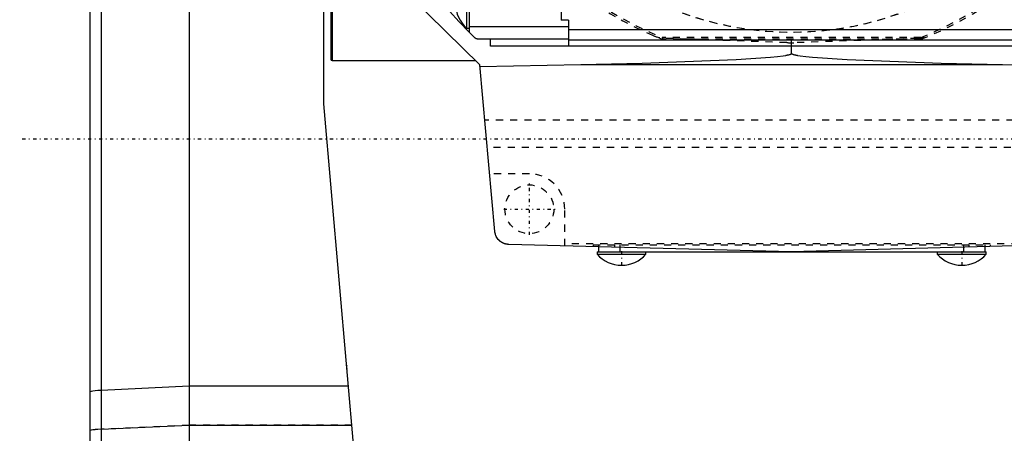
# Model space of a CAD drawing. Extents: x -109 to 109, y -1 to 887.
# Tile 8 of 15: x -109 to 30, y 618 to 677. Entities that reach past the tile are written whole.
import ezdxf

# ---------------------------------------------------------------- set-up
doc = ezdxf.new("R2010")
doc.units = 0
doc.linetypes.add('CENTER', pattern=[1.5, 0.45, -0.5, 0.05, -0.5])
doc.linetypes.add('DASHED', pattern=[2, 1, -1])
for name, color, linetype in [('AM_0', 7, 'CONTINUOUS'), ('AM_3', 7, 'DASHED'), ('AM_7', 7, 'CENTER')]:
    doc.layers.add(name, color=color, linetype=linetype)

msp = doc.modelspace()

# ---------------------------------------------------------------- linework, layer by layer
at = {"layer": 'AM_0', "color": 7, "linetype": 'CONTINUOUS'}
for p, q in [((-66, 664.88), (-66, 769)), ((-65, 768.8), (-65, 671.2)), ((-64.8, 769), (-64.8, 671)), ((-99, 750), (-99, 540.25)), ((-97.41, 695.32), (-97.41, 605)), ((-85, 694.74), (-85, 531)), ((-44, 670.37), (-53.86, 680.08)), ((-45.84, 675.55), (-45.84, 678.23)), ((-45.5, 678.07), (-45.5, 674.99)), ((-32.5, 678.22), (-32.5, 676.7)), ((-31.5, 676.7), (-32.5, 676.7)), ((-31.5, 676.7), (-31.5, 673)), ((-45.84, 675.55), (-45.5, 675.55)), ((-45.5, 675.78), (-31.5, 675.78)), ((31.5, 675.35), (-31.5, 675.35)), ((-44.79, 674.29), (-45.5, 674.99)), ((-31.5, 674), (-44.09, 674)), ((-42.5, 673), (-42.5, 674)), ((31.5, 673.88), (-31.5, 673.88)), ((42.5, 673), (-42.5, 673)), ((0, 671.98), (0, 673)), ((-64.8, 671), (-44.64, 671)), ((-41.86, 646.86), (-44, 670.37)), ((-29.73, 670.4), (-43.98, 670.11)), ((29.73, 670.4), (-29.73, 670.4)), ((43.98, 670.11), (29.73, 670.4)), ((-61.16, 609.59), (-66, 664.88)), ((0, 644), (-39.92, 645.05)), ((-27.25, 644.71), (-27.25, 644)), ((-24.25, 644.64), (-24.25, 644)), ((39.92, 645.05), (0, 644)), ((24.25, 644.64), (24.25, 644)), ((27.25, 644.71), (27.25, 644)), ((-27.45, 644), (-27.45, 643.66)), ((-27.45, 644), (27.45, 644)), ((-27.45, 643.66), (-20.55, 643.66)), ((-20.55, 643.66), (-20.55, 644)), ((20.55, 644), (20.55, 643.66)), ((20.55, 643.66), (27.45, 643.66)), ((27.45, 643.66), (27.45, 644)), ((-62.72, 627.44), (-62.8, 628.01)), ((-62.8, 628.01), (-62.77, 627.93)), ((-62.8, 628.01), (-62.77, 627.99)), ((-85, 625.02), (-97.41, 624.44)), ((-62.51, 625.02), (-85, 625.02)), ((-97.41, 618.96), (-85, 619.54)), ((-85, 619.54), (-62.03, 619.54))]:
    msp.add_line(p, q, dxfattribs=at)
for points in [[(-97.41, 624.44), (-97.86, 624.42), (-98.25, 624.38), (-98.57, 624.35), (-98.81, 624.3), (-98.95, 624.26), (-99, 624.21)], [(-97.41, 618.96), (-97.86, 618.94), (-98.25, 618.91), (-98.57, 618.87), (-98.81, 618.83), (-98.95, 618.78), (-99, 618.73)]]:
    msp.add_lwpolyline(points, dxfattribs=at)
for points in [[(-44.09, 674, 0), (-44.09, 674, 0), (-44.1, 674, 0), (-44.11, 674, 0), (-44.11, 674, 0), (-44.12, 674, 0), (-44.12, 674, 0), (-44.13, 674, 0), (-44.14, 674, 0), (-44.14, 674, 0), (-44.15, 674, 0), (-44.16, 674, 0), (-44.16, 674, 0), (-44.17, 674, 0), (-44.17, 674, 0), (-44.18, 674, 0), (-44.19, 674, 0), (-44.19, 674.01, 0), (-44.2, 674.01, 0), (-44.2, 674.01, 0), (-44.21, 674.01, 0), (-44.22, 674.01, 0), (-44.22, 674.01, 0), (-44.22, 674.01, 0), (-44.23, 674.01, 0), (-44.24, 674.01, 0), (-44.24, 674.01, 0), (-44.24, 674.01, 0), (-44.25, 674.01, 0), (-44.26, 674.01, 0), (-44.27, 674.02, 0), (-44.27, 674.02, 0), (-44.28, 674.02, 0), (-44.28, 674.02, 0), (-44.29, 674.02, 0), (-44.29, 674.02, 0), (-44.3, 674.02, 0), (-44.31, 674.02, 0), (-44.31, 674.03, 0), (-44.32, 674.03, 0), (-44.33, 674.03, 0), (-44.33, 674.03, 0), (-44.34, 674.03, 0), (-44.34, 674.03, 0), (-44.35, 674.03, 0), (-44.36, 674.04, 0), (-44.36, 674.04, 0), (-44.37, 674.04, 0), (-44.37, 674.04, 0), (-44.38, 674.04, 0), (-44.38, 674.04, 0), (-44.39, 674.05, 0), (-44.4, 674.05, 0), (-44.4, 674.05, 0), (-44.41, 674.05, 0), (-44.41, 674.05, 0), (-44.42, 674.06, 0), (-44.43, 674.06, 0), (-44.45, 674.07, 0), (-44.47, 674.07, 0), (-44.49, 674.08, 0), (-44.53, 674.1, 0), (-44.57, 674.12, 0), (-44.6, 674.14, 0), (-44.64, 674.16, 0), (-44.68, 674.19, 0), (-44.69, 674.2, 0), (-44.71, 674.21, 0), (-44.74, 674.24, 0), (-44.78, 674.27, 0), (-44.79, 674.29, 0)], [(0, 671.98, 0), (0, 671.98, 0), (0, 671.98, 0), (0, 671.98, 0), (0, 671.97, 0), (0, 671.97, 0), (0, 671.97, 0), (0, 671.97, 0), (0, 671.96, 0), (0, 671.96, 0), (-0.01, 671.96, 0), (-0.01, 671.96, 0), (-0.01, 671.96, 0), (-0.01, 671.95, 0), (-0.01, 671.95, 0), (-0.01, 671.95, 0), (-0.01, 671.95, 0), (-0.02, 671.94, 0), (-0.02, 671.94, 0), (-0.02, 671.94, 0), (-0.02, 671.94, 0), (-0.02, 671.93, 0), (-0.02, 671.93, 0), (-0.03, 671.93, 0), (-0.03, 671.93, 0), (-0.03, 671.93, 0), (-0.03, 671.92, 0), (-0.04, 671.92, 0), (-0.04, 671.92, 0), (-0.04, 671.92, 0), (-0.05, 671.91, 0), (-0.05, 671.91, 0), (-0.05, 671.91, 0), (-0.06, 671.91, 0), (-0.06, 671.91, 0), (-0.06, 671.9, 0), (-0.07, 671.9, 0), (-0.07, 671.9, 0), (-0.08, 671.89, 0), (-0.08, 671.89, 0), (-0.08, 671.89, 0), (-0.09, 671.89, 0), (-0.09, 671.89, 0), (-0.1, 671.88, 0), (-0.12, 671.87, 0), (-0.15, 671.86, 0), (-0.2, 671.84, 0), (-0.22, 671.83, 0), (-0.25, 671.82, 0), (-0.3, 671.81, 0), (-0.36, 671.79, 0), (-0.43, 671.77, 0), (-0.5, 671.76, 0), (-0.57, 671.74, 0), (-0.61, 671.73, 0), (-0.66, 671.72, 0), (-0.74, 671.7, 0), (-0.84, 671.69, 0), (-0.88, 671.68, 0), (-1.2, 671.63, 0), (-1.98, 671.53, 0), (-2.96, 671.43, 0), (-7.83, 671.1, 0), (-21.09, 670.6, 0), (-29.73, 670.4, 0)], [(29.73, 670.4, 0), (21.09, 670.6, 0), (7.83, 671.1, 0), (2.96, 671.43, 0), (1.98, 671.53, 0), (1.2, 671.63, 0), (0.88, 671.68, 0), (0.84, 671.69, 0), (0.74, 671.7, 0), (0.66, 671.72, 0), (0.61, 671.73, 0), (0.57, 671.74, 0), (0.5, 671.76, 0), (0.43, 671.77, 0), (0.36, 671.79, 0), (0.3, 671.81, 0), (0.25, 671.82, 0), (0.22, 671.83, 0), (0.2, 671.84, 0), (0.15, 671.86, 0), (0.12, 671.87, 0), (0.1, 671.88, 0), (0.09, 671.89, 0), (0.09, 671.89, 0), (0.08, 671.89, 0), (0.08, 671.89, 0), (0.08, 671.89, 0), (0.07, 671.9, 0), (0.07, 671.9, 0), (0.06, 671.9, 0), (0.06, 671.91, 0), (0.06, 671.91, 0), (0.05, 671.91, 0), (0.05, 671.91, 0), (0.05, 671.91, 0), (0.04, 671.92, 0), (0.04, 671.92, 0), (0.04, 671.92, 0), (0.03, 671.92, 0), (0.03, 671.93, 0), (0.03, 671.93, 0), (0.03, 671.93, 0), (0.02, 671.93, 0), (0.02, 671.93, 0), (0.02, 671.94, 0), (0.02, 671.94, 0), (0.02, 671.94, 0), (0.02, 671.94, 0), (0.01, 671.95, 0), (0.01, 671.95, 0), (0.01, 671.95, 0), (0.01, 671.95, 0), (0.01, 671.96, 0), (0.01, 671.96, 0), (0.01, 671.96, 0), (0, 671.96, 0), (0, 671.96, 0), (0, 671.97, 0), (0, 671.97, 0), (0, 671.97, 0), (0, 671.97, 0), (0, 671.98, 0), (0, 671.98, 0), (0, 671.98, 0), (0, 671.98, 0)], [(-39.92, 645.05, 0), (-39.93, 645.05, 0), (-39.96, 645.05, 0), (-39.99, 645.05, 0), (-40, 645.05, 0), (-40.02, 645.05, 0), (-40.04, 645.05, 0), (-40.07, 645.05, 0), (-40.1, 645.06, 0), (-40.12, 645.06, 0), (-40.15, 645.06, 0), (-40.16, 645.07, 0), (-40.18, 645.07, 0), (-40.2, 645.07, 0), (-40.23, 645.08, 0), (-40.26, 645.08, 0), (-40.28, 645.09, 0), (-40.31, 645.09, 0), (-40.32, 645.1, 0), (-40.33, 645.1, 0), (-40.36, 645.11, 0), (-40.39, 645.11, 0), (-40.4, 645.12, 0), (-40.41, 645.12, 0), (-40.44, 645.13, 0), (-40.46, 645.14, 0), (-40.48, 645.14, 0), (-40.49, 645.14, 0), (-40.52, 645.15, 0), (-40.54, 645.16, 0), (-40.57, 645.17, 0), (-40.59, 645.18, 0), (-40.62, 645.19, 0), (-40.63, 645.19, 0), (-40.64, 645.2, 0), (-40.67, 645.21, 0), (-40.69, 645.22, 0), (-40.71, 645.23, 0), (-40.74, 645.24, 0), (-40.76, 645.26, 0), (-40.78, 645.26, 0), (-40.79, 645.27, 0), (-40.81, 645.28, 0), (-40.83, 645.29, 0), (-40.86, 645.31, 0), (-40.88, 645.32, 0), (-40.9, 645.33, 0), (-40.92, 645.34, 0), (-40.93, 645.35, 0), (-40.95, 645.36, 0), (-40.97, 645.38, 0), (-41, 645.39, 0), (-41.02, 645.41, 0), (-41.04, 645.42, 0), (-41.05, 645.43, 0), (-41.06, 645.44, 0), (-41.08, 645.46, 0), (-41.1, 645.47, 0), (-41.12, 645.49, 0), (-41.15, 645.51, 0), (-41.17, 645.52, 0), (-41.18, 645.53, 0), (-41.19, 645.54, 0), (-41.21, 645.56, 0), (-41.23, 645.58, 0), (-41.24, 645.59, 0), (-41.25, 645.59, 0), (-41.27, 645.61, 0), (-41.28, 645.63, 0), (-41.29, 645.64, 0), (-41.3, 645.65, 0), (-41.32, 645.67, 0), (-41.34, 645.69, 0), (-41.4, 645.76, 0), (-41.5, 645.89, 0), (-41.59, 646.03, 0), (-41.67, 646.17, 0), (-41.73, 646.32, 0), (-41.76, 646.39, 0), (-41.78, 646.47, 0), (-41.82, 646.62, 0), (-41.85, 646.78, 0), (-41.86, 646.86, 0)]]:
    msp.add_polyline3d(points, dxfattribs=at)
for centre, radius, start, end in [((0, 720), 64, 219.8384, 224.6888), ((-42.8, 679), 4.6, 180.0287, 228.6338), ((-64.8, 671.2), 0.2, 180, 270), ((-24, 646.7), 4.6, 221.3662, 269.9713), ((-24, 646.7), 4.6, 270.0287, 318.6338), ((24, 646.7), 4.6, 221.3662, 269.9713), ((24, 646.7), 4.6, 270.0287, 318.6338)]:
    msp.add_arc(centre, radius, start, end, dxfattribs=at)
at = {"layer": 'AM_3', "color": 6, "linetype": 'DASHED'}
for p, q in [((-18.23, 674.26), (-18.28, 674)), ((18.28, 674), (-18.28, 674)), ((18.23, 674.26), (-18.23, 674.26)), ((-0.7, 673.52), (-17.75, 674.12)), ((0, 673), (0, 675)), ((17.75, 674.12), (0.7, 673.52)), ((18.28, 674), (18.23, 674.26)), ((43.29, 662.57), (-43.29, 662.57)), ((42.94, 658.73), (-42.94, 658.73)), ((-37, 655), (-42.6, 655)), ((-32, 644.84), (-32, 650)), ((32, 645.12), (-32, 645.12)), ((-28, 645), (-28, 644.73)), ((-28, 645), (28, 645)), ((-27.25, 645), (-27.25, 644.71)), ((-25, 645), (-25, 644.65)), ((-24.25, 645), (-24.25, 644.64)), ((24.25, 645), (24.25, 644.64)), ((25, 645), (25, 644.65)), ((27.25, 645), (27.25, 644.71)), ((28, 645), (28, 644.73)), ((-62.8, 628.01), (-62.77, 627.93)), ((-85, 619.54), (-97.41, 618.96)), ((-62.03, 619.54), (-85, 619.54)), ((-62.03, 619.54), (-62.03, 619.54))]:
    msp.add_line(p, q, dxfattribs=at)
for points in [[(-97.41, 618.96), (-97.86, 618.94), (-98.25, 618.9), (-98.57, 618.87), (-98.81, 618.82), (-98.95, 618.78), (-99, 618.73)], [(-97.41, 618.96), (-97.86, 618.94), (-98.25, 618.91), (-98.57, 618.87), (-98.81, 618.83), (-98.95, 618.78), (-99, 618.73)]]:
    msp.add_lwpolyline(points, dxfattribs=at)
msp.add_circle((-37, 650), 3.45, dxfattribs=at)
for centre, radius, start, end in [((0, 720), 45, 160.8119, 19.1881), ((0, 720), 45, 199.1881, 340.8119), ((0, 720), 49.5, 210.8418, 248.3249), ((0, 720), 49.24, 210.9252, 248.267), ((0, 720), 49.24, 291.733, 329.0748), ((0, 720), 49.5, 291.6751, 329.1582), ((-17.57, 679.12), 5, 246.7406, 268), ((17.57, 679.12), 5, 272, 293.2595), ((0, 693.51), 20, 268, 272), ((-37, 650), 5, 0, 90)]:
    msp.add_arc(centre, radius, start, end, dxfattribs=at)
at = {"layer": 'AM_7', "color": 4, "linetype": 'CENTER'}
for p, q in [((108.9, 659.88), (-108.9, 659.88)), ((-37, 646.38), (-37, 653.62)), ((-40.62, 650), (-33.38, 650)), ((-24, 644.1), (-24, 642)), ((24, 644.1), (24, 642))]:
    msp.add_line(p, q, dxfattribs=at)

doc.saveas('drawing.dxf')
